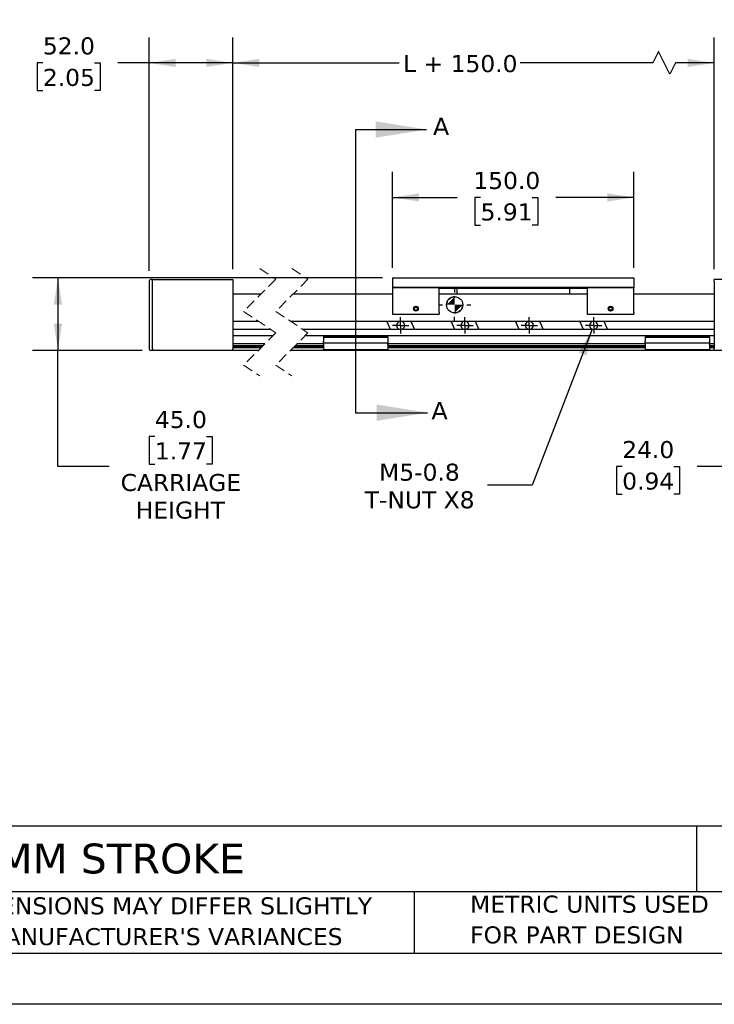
# Model space of a CAD drawing. Header units: millimetres. Extents: x 0 to 1397, y 0 to 1080.
# Tile 3 of 7: x 358 to 790, y 0 to 612. Entities that reach past the tile are written whole.
import ezdxf

# ---------------------------------------------------------------- set-up
doc = ezdxf.new("R2010")
doc.units = ezdxf.units.MM
doc.header["$LTSCALE"] = 5
for name, pattern in [('SLD-Center', [19.05, 15.24, -1.27, 1.27, -1.27]), ('SLD-Dashed', [1.905, 1.27, -0.635]), ('SLD-Solid', [0])]:
    doc.linetypes.add(name, pattern=pattern)
doc.layers.add('CENTER', color=40, linetype='SLD-Center')
doc.layers.add('HATCH', color=6, linetype='SLD-Solid')
doc.layers.add('DIMENSIONS', color=140, linetype='SLD-Solid', lineweight=25)
doc.layers.add('TEXT', color=140, linetype='SLD-Solid', lineweight=25)
doc.styles.add('SLDTEXTSTYLE0', font='VERDANA.TTF')
doc.dimstyles.new('SLDDIMSTYLE0', dxfattribs={"dimtxt": 10.790039, "dimasz": 16.51, "dimexe": 0, "dimexo": 0.0625, "dimgap": 2.69751, "dimtad": 0, "dimtih": 1, "dimtoh": 1, "dimrnd": 1e-09, "dimzin": 4, "dimdsep": 46, "dimtxsty": 'SLDTEXTSTYLE0', "dimsah": 1, "dimcen": 0.09, "dimadec": 0, "dimazin": 1, "dimtfac": 1, "dimtofl": 0, "dimtmove": 0, "dimatfit": 3, "dimfxl": 0, "dimfrac": 2, "dimtolj": 1, "dimtzin": 12, "dimarcsym": 0})
doc.dimstyles.new('SLDDIMSTYLE1', dxfattribs={"dimtxt": 10.790039, "dimasz": 16.51, "dimexe": 0, "dimexo": 0.0625, "dimgap": 2.69751, "dimtad": 0, "dimtih": 1, "dimtoh": 1, "dimrnd": 1e-09, "dimzin": 12, "dimdsep": 46, "dimtxsty": 'SLDTEXTSTYLE0', "dimsah": 1, "dimcen": 0.09, "dimadec": 0, "dimazin": 3, "dimtfac": 1, "dimtofl": 0, "dimtmove": 0, "dimatfit": 3, "dimfxl": 0, "dimfrac": 2, "dimtolj": 1, "dimtzin": 12, "dimarcsym": 0})
doc.dimstyles.new('SLDDIMSTYLE2', dxfattribs={"dimtxt": 10.790039, "dimasz": 16.51, "dimexe": 0, "dimexo": 0.0625, "dimgap": 2.69751, "dimtad": 0, "dimtih": 1, "dimtoh": 1, "dimrnd": 1e-09, "dimzin": 4, "dimdsep": 46, "dimtxsty": 'SLDTEXTSTYLE0', "dimsah": 1, "dimcen": 0.09, "dimadec": 0, "dimazin": 1, "dimtfac": 1, "dimtmove": 0, "dimatfit": 0, "dimfxl": 0, "dimfrac": 2, "dimtolj": 1, "dimtzin": 12, "dimarcsym": 0})
doc.dimstyles.new('SLDDIMSTYLE4', dxfattribs={"dimtxt": 10.790039, "dimasz": 16.51, "dimexe": 0, "dimexo": 0.0625, "dimgap": 2.69751, "dimtad": 0, "dimtih": 1, "dimtoh": 1, "dimrnd": 1e-09, "dimzin": 12, "dimdsep": 46, "dimtxsty": 'SLDTEXTSTYLE0', "dimsah": 1, "dimcen": 0, "dimadec": 0, "dimazin": 3, "dimtfac": 1, "dimtofl": 0, "dimtmove": 0, "dimatfit": 3, "dimfxl": 0, "dimfrac": 2, "dimtolj": 1, "dimtzin": 12, "dimarcsym": 0})

# ---------------------------------------------------------------- blocks, each defined once
blk = doc.blocks.new('SW_SYMBOL_MOD_COM')
at = {"layer": 'TEXT', "color": 0}
for p, q in [((2500, 7500), (2500, 6250)), ((-2500, 2500), (-1250, 2500)), ((6250, 2500), (7500, 2500)), ((2500, -2500), (2500, -1250))]:
    blk.add_line(p, q, dxfattribs=at)
blk.add_circle((2500, 2500), 2500, dxfattribs=at)
for start, end in [(90, 180), (270, 0)]:
    blk.add_arc((2500, 2500), 2500, start, end, dxfattribs=at)
for points in [[(2500, 2500), (0, 2500), (2500, 5000)], [(2500, 2500), (5000, 2500), (2500, 0)]]:
    blk.add_solid(points, dxfattribs=at)
blk = doc.blocks.new('SW_NOTE_0_2')
at = {"layer": 'TEXT', "color": 0, "char_height": 10.5833, "attachment_point": 1, "style": 'SLDTEXTSTYLE0'}
for s, insert in [('PART DIMENSIONS MAY DIFFER SLIGHTLY ', (0, 13.44)), ("DUE TO MANUFACTURER'S VARIANCES", (0, -5.67))]:
    blk.add_mtext(s, dxfattribs=dict(at, insert=insert))
blk = doc.blocks.new('SW_NOTE_0_5')
at = {"layer": 'TEXT', "color": 0, "char_height": 10.5833, "attachment_point": 1, "style": 'SLDTEXTSTYLE0'}
for s, insert in [('METRIC UNITS USED ', (0, 13.44)), ('FOR PART DESIGN', (0, -5.67))]:
    blk.add_mtext(s, dxfattribs=dict(at, insert=insert))
blk = doc.blocks.new('_D')
at = {"layer": 'DIMENSIONS'}
for p, q in [((589.8, 457.62), (589.8, 517.14)), ((739.8, 457.62), (739.8, 517.14)), ((589.8, 501.27), (629.88, 501.27)), ((644.5, 501.27), (640.88, 501.27)), ((640.88, 501.27), (640.88, 484.12)), ((676.57, 501.27), (680.19, 501.27)), ((680.19, 501.27), (680.19, 484.12)), ((739.8, 501.27), (691.19, 501.27)), ((640.88, 484.12), (644.5, 484.12)), ((680.19, 484.12), (676.57, 484.12))]:
    blk.add_line(p, q, dxfattribs=at)
for points in [[(589.8, 501.27), (606.31, 498.73), (606.31, 503.81)], [(739.8, 501.27), (723.29, 503.81), (723.29, 498.73)]]:
    blk.add_solid(points, dxfattribs=at)
at = {"layer": 'DIMENSIONS', "char_height": 10.583, "attachment_point": 1, "style": 'SLDTEXTSTYLE0'}
for s, insert in [('150.0', (640.02, 517.12)), ('5.91', (644.5, 497.56))]:
    blk.add_mtext(s, dxfattribs=dict(at, insert=insert))
blk = doc.blocks.new('_D_1')
at = {"layer": 'DIMENSIONS'}
for p, q in [((490.46, 456.62), (490.46, 600.73)), ((789.8, 456.62), (789.8, 600.73)), ((755.11, 591.91), (751.58, 584.86)), ((762.16, 577.8), (755.11, 591.91)), ((490.46, 584.86), (593.97, 584.86)), ((751.58, 584.86), (669.16, 584.86)), ((765.69, 584.86), (762.16, 577.8)), ((789.8, 584.86), (765.69, 584.86))]:
    blk.add_line(p, q, dxfattribs=at)
for points in [[(490.46, 584.86), (506.97, 582.32), (506.97, 587.4)], [(789.8, 584.86), (773.29, 587.4), (773.29, 582.32)]]:
    blk.add_solid(points, dxfattribs=at)
at = {"layer": 'DIMENSIONS', "insert": (596.39, 589.73), "char_height": 10.583, "attachment_point": 1, "style": 'SLDTEXTSTYLE0'}
blk.add_mtext('L + 150.0', dxfattribs=at)
blk = doc.blocks.new('_D_3')
at = {"layer": 'DIMENSIONS'}
for p, q in [((438.46, 455.62), (438.46, 600.73)), ((490.46, 456.62), (490.46, 600.73)), ((372.43, 584.86), (368.81, 584.86)), ((368.81, 584.86), (368.81, 567.71)), ((404.49, 584.86), (408.12, 584.86)), ((408.12, 584.86), (408.12, 567.71)), ((438.46, 584.86), (419.11, 584.86)), ((490.46, 584.86), (438.46, 584.86)), ((368.81, 567.71), (372.43, 567.71)), ((408.12, 567.71), (404.49, 567.71))]:
    blk.add_line(p, q, dxfattribs=at)
for points in [[(438.46, 584.86), (454.97, 582.32), (454.97, 587.4)], [(490.46, 584.86), (473.95, 587.4), (473.95, 582.32)]]:
    blk.add_solid(points, dxfattribs=at)
at = {"layer": 'DIMENSIONS', "char_height": 10.583, "attachment_point": 1, "style": 'SLDTEXTSTYLE0'}
for s, insert in [('52.0', (372.43, 600.72)), ('2.05', (372.43, 581.15))]:
    blk.add_mtext(s, dxfattribs=dict(at, insert=insert))
blk = doc.blocks.new('_D_6')
at = {"layer": 'DIMENSIONS'}
for p, q in [((583.45, 451.27), (365.89, 451.27)), ((381.77, 451.27), (381.77, 406.27)), ((434.11, 406.27), (365.89, 406.27)), ((381.77, 334.1), (381.77, 406.27)), ((442.03, 352.76), (438.41, 352.76)), ((438.41, 352.76), (438.41, 335.61)), ((474.09, 352.76), (477.72, 352.76)), ((477.72, 352.76), (477.72, 335.61)), ((413.52, 334.1), (381.77, 334.1)), ((438.41, 335.61), (442.03, 335.61)), ((477.72, 335.61), (474.09, 335.61))]:
    blk.add_line(p, q, dxfattribs=at)
for points in [[(381.77, 451.27), (379.23, 434.76), (384.31, 434.76)], [(381.77, 406.27), (384.31, 422.78), (379.23, 422.78)]]:
    blk.add_solid(points, dxfattribs=at)
at = {"layer": 'DIMENSIONS', "char_height": 10.583, "attachment_point": 1, "style": 'SLDTEXTSTYLE0'}
for s, insert in [('45.0', (442.03, 368.62)), ('1.77', (442.03, 349.06)), ('CARRIAGE', (420.76, 329.49)), ('HEIGHT', (430.2, 312.34))]:
    blk.add_mtext(s, dxfattribs=dict(at, insert=insert))
blk = doc.blocks.new('_D_7')
at = {"layer": 'DIMENSIONS'}
for p, q in [((817.8, 415.38), (817.8, 318.22)), ((841.8, 400.92), (841.8, 318.22)), ((732.54, 334.1), (728.92, 334.1)), ((728.92, 334.1), (728.92, 316.95)), ((764.6, 334.1), (768.23, 334.1)), ((768.23, 334.1), (768.23, 316.95)), ((817.8, 334.1), (779.22, 334.1)), ((841.8, 334.1), (873.55, 334.1)), ((728.92, 316.95), (732.54, 316.95)), ((768.23, 316.95), (764.6, 316.95))]:
    blk.add_line(p, q, dxfattribs=at)
for points in [[(817.8, 334.1), (801.29, 336.64), (801.29, 331.56)], [(841.8, 334.1), (858.31, 331.56), (858.31, 336.64)]]:
    blk.add_solid(points, dxfattribs=at)
at = {"layer": 'DIMENSIONS', "char_height": 10.583, "attachment_point": 1, "style": 'SLDTEXTSTYLE0'}
for s, insert in [('24.0', (732.54, 349.95)), ('0.94', (732.54, 330.39))]:
    blk.add_mtext(s, dxfattribs=dict(at, insert=insert))
blk = doc.blocks.new('_D_9')
at = {"layer": 'DIMENSIONS'}
for p, q in [((713.9, 419.43), (676.52, 322.46)), ((676.52, 322.46), (648.74, 322.46))]:
    blk.add_line(p, q, dxfattribs=at)
blk.add_solid([(713.9, 419.43), (705.59, 404.94), (710.33, 403.12)], dxfattribs=at)
at = {"layer": 'DIMENSIONS', "char_height": 10.583, "attachment_point": 1, "style": 'SLDTEXTSTYLE0'}
for s, insert in [('M5-0.8', (581.46, 335.9)), ('T-NUT X8', (572.5, 318.75))]:
    blk.add_mtext(s, dxfattribs=dict(at, insert=insert))
blk = doc.blocks.new('SW_CENTERMARKSYMBOL_0')
at = {"layer": 'CENTER', "color": 0}
for p, q in [((-2.54, 0), (-5.04, 0)), ((0, 0), (-2.54, 0)), ((0, 2.54), (0, 5.04)), ((0, 0), (0, 2.54)), ((0, 0), (0, -2.54)), ((0, 0), (2.54, 0)), ((2.54, 0), (5.04, 0)), ((0, -2.54), (0, -5.04))]:
    blk.add_line(p, q, dxfattribs=at)
blk = doc.blocks.new('SW_CENTERMARKSYMBOL_1')
at = {"layer": 'CENTER', "color": 0}
for p, q in [((-2.54, 0), (-5.04, 0)), ((0, 0), (-2.54, 0)), ((0, 2.54), (0, 5.04)), ((0, 0), (0, 2.54)), ((0, 0), (0, -2.54)), ((0, 0), (2.54, 0)), ((2.54, 0), (5.04, 0)), ((0, -2.54), (0, -5.04))]:
    blk.add_line(p, q, dxfattribs=at)
blk = doc.blocks.new('SW_CENTERMARKSYMBOL_2')
at = {"layer": 'CENTER', "color": 0}
for p, q in [((-2.54, 0), (-5.04, 0)), ((0, 0), (-2.54, 0)), ((0, 2.54), (0, 5.04)), ((0, 0), (0, 2.54)), ((0, 0), (0, -2.54)), ((0, 0), (2.54, 0)), ((2.54, 0), (5.04, 0)), ((0, -2.54), (0, -5.04))]:
    blk.add_line(p, q, dxfattribs=at)
blk = doc.blocks.new('SW_CENTERMARKSYMBOL_3')
at = {"layer": 'CENTER', "color": 0}
for p, q in [((-2.54, 0), (-5.04, 0)), ((0, 0), (-2.54, 0)), ((0, 2.54), (0, 5.04)), ((0, 0), (0, 2.54)), ((0, 0), (0, -2.54)), ((0, 0), (2.54, 0)), ((2.54, 0), (5.04, 0)), ((0, -2.54), (0, -5.04))]:
    blk.add_line(p, q, dxfattribs=at)
blk = doc.blocks.new('_D_15')
at = {"layer": 'DIMENSIONS'}
for p, q in [((566.8, 752.15), (566.8, 628.37)), ((766.8, 752.15), (766.8, 628.37)), ((636.15, 654.34), (632.53, 654.34)), ((632.53, 654.34), (632.53, 637.19)), ((668.21, 654.34), (671.84, 654.34)), ((671.84, 654.34), (671.84, 637.19)), ((566.8, 644.24), (599.13, 644.24)), ((766.8, 644.24), (705.23, 644.24)), ((632.53, 637.19), (636.15, 637.19)), ((671.84, 637.19), (668.21, 637.19))]:
    blk.add_line(p, q, dxfattribs=at)
for points in [[(566.8, 644.24), (583.31, 641.7), (583.31, 646.78)], [(766.8, 644.24), (750.29, 646.78), (750.29, 641.7)]]:
    blk.add_solid(points, dxfattribs=at)
at = {"layer": 'DIMENSIONS', "attachment_point": 1, "style": 'SLDTEXTSTYLE0'}
for s, insert, char_height in [('200.0', (631.66, 670.2), 10.583), ('7.87', (636.15, 650.63), 10.583), ('MAX SPACING', (601.55, 631.07), 10.5833)]:
    blk.add_mtext(s, dxfattribs=dict(at, insert=insert, char_height=char_height))

msp = doc.modelspace()

# ---------------------------------------------------------------- linework, layer by layer
at = {"color": 7, "linetype": 'SLD-Dashed', "lineweight": 18}
for p, q in [((507.195, 457.142), (517.195, 450.454)), ((527.195, 457.142), (537.195, 450.454)), ((517.195, 450.454), (497.195, 430.454)), ((537.195, 450.454), (517.195, 430.454)), ((497.195, 430.454), (517.195, 417.079)), ((517.195, 430.454), (537.195, 417.079)), ((517.195, 417.079), (497.195, 397.079)), ((537.195, 417.079), (517.195, 397.079)), ((497.195, 397.079), (507.195, 390.392)), ((517.195, 397.079), (527.195, 390.392))]:
    msp.add_line(p, q, dxfattribs=at)
for p, q in [((438.462, 449.266), (438.462, 407.267)), ((440.462, 450.266), (439.462, 450.266)), ((440.462, 449.267), (440.462, 450.267)), ((440.462, 450.267), (490.462, 450.267)), ((440.462, 407.267), (440.462, 449.267)), ((490.462, 450.267), (490.462, 449.267)), ((490.462, 449.267), (490.462, 407.267)), ((589.803, 451.267), (739.803, 451.267)), ((589.803, 451.267), (589.803, 445.267)), ((739.803, 451.267), (739.803, 445.267)), ((839.803, 450.267), (789.803, 450.267)), ((789.803, 449.267), (789.803, 450.267)), ((789.803, 449.267), (789.803, 407.267)), ((508.007, 441.267), (490.462, 441.267)), ((589.803, 441.267), (528.007, 441.267)), ((739.803, 445.267), (589.803, 445.267)), ((589.803, 445.267), (589.803, 445.067)), ((618.803, 445.067), (589.803, 445.067)), ((589.803, 445.067), (589.803, 444.067)), ((589.803, 444.067), (589.803, 429.767)), ((591.303, 445.067), (591.303, 445.267)), ((617.303, 445.067), (617.303, 445.267)), ((618.803, 444.067), (618.803, 445.067)), ((618.803, 444.967), (710.803, 444.967)), ((618.803, 429.767), (618.803, 444.067)), ((710.803, 441.267), (618.803, 441.267)), ((629.803, 444.967), (629.803, 441.267)), ((699.803, 444.967), (699.803, 441.267)), ((739.803, 445.067), (710.803, 445.067)), ((710.803, 445.067), (710.803, 444.067)), ((710.803, 444.067), (710.803, 429.767)), ((712.303, 445.067), (712.303, 445.267)), ((738.303, 445.067), (738.303, 445.267)), ((739.803, 445.267), (739.803, 445.067)), ((739.803, 444.067), (739.803, 445.067)), ((739.803, 429.767), (739.803, 444.067)), ((789.803, 441.267), (739.803, 441.267)), ((589.803, 429.767), (589.803, 428.767)), ((589.803, 428.767), (618.803, 428.767)), ((603.303, 432.167), (603.803, 433.033)), ((603.803, 431.301), (603.303, 432.167)), ((603.803, 433.033), (604.803, 433.033)), ((604.803, 431.301), (603.803, 431.301)), ((604.803, 433.033), (605.303, 432.167)), ((605.303, 432.167), (604.803, 431.301)), ((618.803, 429.767), (618.803, 428.767)), ((710.803, 429.767), (710.803, 428.767)), ((710.803, 428.767), (739.803, 428.767)), ((724.303, 432.167), (724.803, 433.033)), ((724.803, 431.301), (724.303, 432.167)), ((724.803, 433.033), (725.803, 433.033)), ((725.803, 431.301), (724.803, 431.301)), ((725.803, 433.033), (726.303, 432.167)), ((726.303, 432.167), (725.803, 431.301)), ((739.803, 429.767), (739.803, 428.767)), ((490.462, 424.367), (506.297, 424.367)), ((526.297, 424.367), (789.803, 424.367)), ((588.458, 419.167), (586.147, 424.367)), ((601.147, 424.367), (603.458, 419.167)), ((628.458, 419.167), (626.147, 424.367)), ((641.147, 424.367), (643.458, 419.167)), ((668.458, 419.167), (666.147, 424.367)), ((681.147, 424.367), (683.458, 419.167)), ((708.458, 419.167), (706.147, 424.367)), ((721.147, 424.367), (723.458, 419.167)), ((514.073, 419.167), (490.462, 419.167)), ((789.803, 419.167), (534.073, 419.167)), ((515.382, 415.267), (490.462, 415.267)), ((510.382, 410.267), (490.462, 410.267)), ((546.803, 410.267), (530.382, 410.267)), ((789.803, 415.267), (535.382, 415.267)), ((586.803, 415.167), (546.803, 415.167)), ((546.803, 415.167), (546.803, 414.167)), ((586.803, 414.167), (546.803, 414.167)), ((546.803, 414.167), (546.803, 411.967)), ((546.803, 410.967), (546.803, 411.967)), ((546.803, 410.967), (586.803, 410.967)), ((546.803, 410.967), (546.803, 409.967)), ((546.803, 409.967), (546.803, 406.767)), ((586.803, 414.167), (586.803, 415.167)), ((586.803, 414.167), (586.803, 411.967)), ((586.803, 411.967), (586.803, 410.967)), ((586.803, 409.967), (586.803, 410.967)), ((746.803, 410.267), (586.803, 410.267)), ((586.803, 409.967), (586.803, 406.767)), ((786.803, 415.167), (746.803, 415.167)), ((746.803, 415.167), (746.803, 414.167)), ((786.803, 414.167), (746.803, 414.167)), ((746.803, 414.167), (746.803, 411.967)), ((746.803, 410.967), (746.803, 411.967)), ((746.803, 410.967), (786.803, 410.967)), ((746.803, 410.967), (746.803, 409.967)), ((746.803, 409.967), (746.803, 406.767)), ((786.803, 414.167), (786.803, 415.167)), ((786.803, 414.167), (786.803, 411.967)), ((786.803, 411.967), (786.803, 410.967)), ((786.803, 409.967), (786.803, 410.967)), ((789.803, 410.267), (786.803, 410.267)), ((786.803, 409.967), (786.803, 406.767)), ((440.462, 406.267), (439.462, 406.267)), ((440.462, 407.267), (440.462, 406.267)), ((490.462, 406.267), (440.462, 406.267)), ((490.462, 409.367), (509.482, 409.367)), ((490.462, 408.425), (508.54, 408.425)), ((507.882, 407.767), (490.462, 407.767)), ((490.462, 406.267), (490.462, 407.267)), ((506.382, 406.267), (490.462, 406.267)), ((546.803, 406.267), (526.382, 406.267)), ((546.803, 407.767), (527.882, 407.767)), ((528.54, 408.425), (546.803, 408.425)), ((529.482, 409.367), (546.803, 409.367)), ((546.803, 406.767), (586.803, 406.767)), ((546.803, 406.767), (546.803, 406.267)), ((586.803, 406.267), (546.803, 406.267)), ((586.803, 409.367), (746.803, 409.367)), ((586.803, 408.425), (746.803, 408.425)), ((746.803, 407.767), (586.803, 407.767)), ((586.803, 406.267), (586.803, 406.767)), ((746.803, 406.267), (586.803, 406.267)), ((746.803, 406.767), (786.803, 406.767)), ((746.803, 406.767), (746.803, 406.267)), ((786.803, 406.267), (746.803, 406.267)), ((786.803, 409.367), (789.803, 409.367)), ((786.803, 408.425), (789.803, 408.425)), ((789.803, 407.767), (786.803, 407.767)), ((786.803, 406.267), (786.803, 406.767)), ((789.803, 406.267), (786.803, 406.267)), ((789.803, 406.267), (789.803, 407.267)), ((839.803, 406.267), (789.803, 406.267))]:
    msp.add_line(p, q)
at = {"color": 7, "linetype": 'SLD-Solid'}
msp.add_line((1397.012, 0.013), (0.012, 0.013), dxfattribs=at)
for centre, radius in [((604.303, 432.167), 1.5), ((604.303, 432.167), 1.4), ((604.303, 432.167), 1.3), ((725.303, 432.167), 1.5), ((725.303, 432.167), 1.4), ((725.303, 432.167), 1.3)]:
    msp.add_circle(centre, radius)
for centre, radius, start, end in [((439.462, 449.266), 1, 90.001157, 179.99959), ((594.803, 421.767), 2.5, 359.999936, 180.000064), ((634.803, 421.767), 2.5, 359.999936, 180.000064), ((674.803, 421.767), 2.5, 0.000277, 179.999723), ((714.803, 421.767), 2.5, 359.999936, 180.000064), ((594.803, 421.767), 2.5, 179.999957, 0.000043), ((634.803, 421.767), 2.5, 179.999957, 0.000043), ((674.803, 421.767), 2.5, 180.000299, 359.999701), ((714.803, 421.767), 2.5, 179.999957, 0.000043), ((439.462, 407.267), 1, 180.00041, 269.998843)]:
    msp.add_arc(centre, radius, start, end)
at = {"layer": 'HATCH'}
msp.add_line((566.803, 543.477), (566.803, 367.547), dxfattribs=at)
at = {"layer": 'HATCH', "linetype": 'SLD-Solid'}
for p, q in [((566.803, 543.477), (610.96, 543.477)), ((566.803, 367.547), (611.599, 367.547))]:
    msp.add_line(p, q, dxfattribs=at)
at = {"layer": 'HATCH'}
for points in [[(610.96, 543.477), (579.21, 548.557), (579.21, 538.397)], [(611.599, 367.547), (579.849, 372.627), (579.849, 362.467)]]:
    msp.add_solid(points, dxfattribs=at)
at = {"layer": 'TEXT'}
for p, q in [((1365.25, 110.631), (31.75, 110.631)), ((778.794, 110.631), (778.794, 69.85)), ((1365.25, 69.85), (31.75, 69.85)), ((603.232, 69.85), (603.232, 31.75)), ((31.75, 31.75), (1365.25, 31.75))]:
    msp.add_line(p, q, dxfattribs=at)

# ---------------------------------------------------------------- block references
at = {"layer": 'CENTER'}
for name, p in [('SW_CENTERMARKSYMBOL_0', (594.803, 421.767)), ('SW_CENTERMARKSYMBOL_1', (634.803, 421.767)), ('SW_CENTERMARKSYMBOL_2', (674.803, 421.767)), ('SW_CENTERMARKSYMBOL_3', (714.803, 421.767))]:
    msp.add_blockref(name, p, dxfattribs=at)
at = {"layer": 'TEXT', "xscale": 0.002016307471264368, "yscale": 0.002016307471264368, "zscale": 0.002016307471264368}
msp.add_blockref('SW_SYMBOL_MOD_COM', (623.34, 429.527), dxfattribs=at)
at = {"layer": 'TEXT'}
for name, p in [('SW_NOTE_0_5', (638.022, 54.098)), ('SW_NOTE_0_2', (275.596, 53.022))]:
    msp.add_blockref(name, p, dxfattribs=at)

# ---------------------------------------------------------------- texts
at = {"layer": 'HATCH', "char_height": 10.79, "attachment_point": 1, "style": 'SLDTEXTSTYLE0'}
for insert in [(614.904, 550.793), (613.945, 374.224)]:
    msp.add_mtext('A', dxfattribs=dict(at, insert=insert))
at = {"layer": 'TEXT', "insert": (39.829, 99.863), "char_height": 18.52083, "attachment_point": 1, "style": 'SLDTEXTSTYLE0'}
msp.add_mtext('LINEAR ACTUATOR, 800MM STROKE', dxfattribs=at)

# ---------------------------------------------------------------- dimensions: what is measured, and where the dimension line sits
at = {"layer": 'DIMENSIONS'}
for base, p1, p2, text, dimstyle, picture, middle in [((566.803, 644.245), (766.803, 758.505), (566.803, 758.505), '<>\\PMAX SPACING', 'SLDDIMSTYLE0', '_D_15', (652.182, 644.245)), ((490.462, 584.859), (789.803, 450.267), (490.462, 450.267), 'L + 150.0', 'SLDDIMSTYLE1', '_D_1', (631.567, 584.859))]:
    dim = msp.add_linear_dim(base=base, p1=p1, p2=p2, text=text, dimstyle=dimstyle, dxfattribs=at)
    dim.commit()
    dim.dimension.update_dxf_attribs({"geometry": picture, "text_midpoint": middle, "dimtype": 160})
for base, p1, p2, dimstyle, picture, middle in [((490.462, 584.859), (438.462, 449.266), (490.462, 450.267), 'SLDDIMSTYLE0', '_D_3', (388.462, 584.859)), ((739.803, 501.267), (589.803, 451.267), (739.803, 451.267), 'SLDDIMSTYLE0', '_D', (660.537, 501.267)), ((817.803, 334.096), (841.803, 407.267), (817.803, 421.727), 'SLDDIMSTYLE2', '_D_7', (748.572, 334.096))]:
    dim = msp.add_linear_dim(base=base, p1=p1, p2=p2, dimstyle=dimstyle, dxfattribs=at)
    dim.commit()
    dim.dimension.update_dxf_attribs({"geometry": picture, "text_midpoint": middle, "dimtype": 160})
dim = msp.add_linear_dim(base=(381.767, 406.267), p1=(589.803, 451.267), p2=(440.462, 406.267), angle=90, text='<>\\PCARRIAGE\\PHEIGHT', dimstyle='SLDDIMSTYLE0', dxfattribs=at)
dim.commit()
dim.dimension.update_dxf_attribs({"geometry": '_D_6', "text_midpoint": (381.767, 334.096), "dimtype": 160})
dim = msp.add_diameter_dim_2p(p1=(715.702, 424.099), p2=(713.903, 419.434), text='M5-0.8\\PT-NUT X8', dimstyle='SLDDIMSTYLE4', override={"dimpost": '<>'}, dxfattribs=at)
dim.commit()
dim.dimension.update_dxf_attribs({"geometry": '_D_9', "text_midpoint": (606.647, 322.461), "dimtype": 163})

doc.saveas('drawing.dxf')
